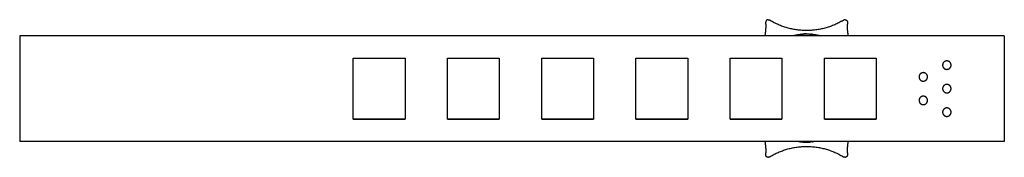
# Model space of a CAD drawing. Header units: millimetres. Extents: x 432 to 641, y 1299 to 1328.
import ezdxf

# ---------------------------------------------------------------- set-up
doc = ezdxf.new("R2010")
doc.units = ezdxf.units.MM
doc.layers.add('Make2D$Visible$Curvas', color=7, linetype='Continuous')

msp = doc.modelspace()

# ---------------------------------------------------------------- linework, layer by layer
at = {"layer": 'Make2D$Visible$Curvas', "color": 7, "lineweight": -3}
for points, weights in [([(590.84, 1327.36), (590.84, 1326.13), (590.64, 1324.92)], [1, 0.978503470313, 0.96390527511]), ([(591.34, 1328.33), (590.84, 1328.33), (590.84, 1327.83)], [1, 0.707106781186, 1]), ([(591.34, 1328.33), (591.47, 1328.33), (591.59, 1328.27)], [1, 0.965925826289, 1]), ([(599.5, 1326.02), (595.48, 1326.02), (592, 1328.03)], [1, 0.965925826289, 1]), ([(607, 1328.03), (603.52, 1326.02), (599.5, 1326.02)], [1, 0.965925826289, 1]), ([(607.66, 1328.33), (607.52, 1328.33), (607.41, 1328.27)], [1, 0.965925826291, 1]), ([(607.66, 1328.33), (608.16, 1328.33), (608.16, 1327.83)], [1, 0.707106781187, 1]), ([(608.36, 1324.92), (608.16, 1326.13), (608.16, 1327.36)], [0.96390527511, 0.978503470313, 1]), ([(596.55, 1324.92), (598, 1325.3), (599.5, 1325.3)], [0.915573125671, 0.94885596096, 1]), ([(599.5, 1325.3), (600.99, 1325.3), (602.44, 1324.92)], [1, 0.948855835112, 0.915572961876]), ([(589.03, 1307.17), (589.03, 1307.17), (589.03, 1307.17)], [0.93320144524, 0.933201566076, 0.933201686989]), ([(590.1, 1307.17), (590.1, 1307.17), (590.1, 1307.17)], [0.859797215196, 0.859796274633, 0.859795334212]), ([(608.89, 1307.17), (608.89, 1307.17), (608.89, 1307.17)], [0.859797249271, 0.859796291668, 0.859795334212]), ([(609.96, 1307.17), (609.96, 1307.17), (609.96, 1307.17)], [0.933201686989, 0.933201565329, 0.933201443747]), ([(590.65, 1302.42), (590.84, 1301.24), (590.84, 1300.04)], [0.9646919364, 0.979079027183, 1]), ([(597.86, 1302.42), (598.67, 1302.3), (599.5, 1302.3)], [0.948113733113, 0.971231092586, 1]), ([(601.13, 1302.42), (600.32, 1302.3), (599.5, 1302.3)], [0.948113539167, 0.971230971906, 1]), ([(608.16, 1300.04), (608.16, 1301.24), (608.35, 1302.42)], [1, 0.979079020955, 0.964691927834]), ([(592, 1299.37), (599.5, 1303.7), (607, 1299.37)], [1, 0.866025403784, 1])]:
    msp.add_rational_spline(points, weights, degree=2, dxfattribs=at)
for points, degree in [([(590.84, 1327.36), (590.84, 1327.83)], 1), ([(592, 1328.03), (591.59, 1328.27)], 1), ([(607, 1328.03), (607.41, 1328.27)], 1), ([(608.16, 1327.83), (608.16, 1327.36)], 1), ([(600.61, 1325.25), (600.55, 1325.25), (600.48, 1325.26), (600.38, 1325.27)], 3), ([(432.47, 1324.93), (432.47, 1324.92)], 1), ([(641.47, 1324.93), (432.47, 1324.93)], 1), ([(432.47, 1324.92), (432.47, 1302.42)], 1), ([(641.47, 1324.92), (432.47, 1324.92)], 1), ([(641.47, 1324.93), (641.47, 1324.92)], 1), ([(641.47, 1324.92), (641.47, 1302.42)], 1), ([(503.27, 1320.17), (514.27, 1320.17)], 1), ([(503.27, 1307.17), (503.27, 1320.17)], 1), ([(514.27, 1320.17), (514.27, 1307.17)], 1), ([(523.27, 1320.17), (534.27, 1320.17)], 1), ([(523.27, 1307.17), (523.27, 1320.17)], 1), ([(534.27, 1320.17), (534.27, 1307.17)], 1), ([(543.27, 1320.17), (554.27, 1320.17)], 1), ([(543.27, 1307.17), (543.27, 1320.17)], 1), ([(554.27, 1320.17), (554.27, 1307.17)], 1), ([(563.27, 1320.17), (574.27, 1320.17)], 1), ([(563.27, 1307.17), (563.27, 1320.17)], 1), ([(574.27, 1320.17), (574.27, 1307.17)], 1), ([(583.27, 1307.17), (583.27, 1320.17)], 1), ([(583.27, 1320.17), (594.27, 1320.17)], 1), ([(594.27, 1320.17), (594.27, 1307.17)], 1), ([(603.27, 1320.17), (614.27, 1320.17)], 1), ([(603.27, 1307.17), (603.27, 1320.17)], 1), ([(614.27, 1320.17), (614.27, 1307.17)], 1), ([(514.27, 1307.17), (503.27, 1307.17)], 1), ([(503.27, 1307.17), (514.27, 1307.17)], 1), ([(534.27, 1307.17), (523.27, 1307.17)], 1), ([(523.27, 1307.17), (534.27, 1307.17)], 1), ([(554.27, 1307.17), (543.27, 1307.17)], 1), ([(543.27, 1307.17), (554.27, 1307.17)], 1), ([(574.27, 1307.17), (563.27, 1307.17)], 1), ([(563.27, 1307.17), (574.27, 1307.17)], 1), ([(594.27, 1307.17), (583.27, 1307.17)], 1), ([(583.27, 1307.17), (594.27, 1307.17)], 1), ([(614.27, 1307.17), (603.27, 1307.17)], 1), ([(603.27, 1307.17), (614.27, 1307.17)], 1), ([(641.47, 1302.42), (432.47, 1302.42)], 1), ([(600.65, 1302.36), (600.59, 1302.35), (600.5, 1302.34), (600.38, 1302.33)], 3), ([(590.84, 1299.57), (590.84, 1300.04)], 1), ([(608.16, 1300.04), (608.16, 1299.57)], 1), ([(591.59, 1299.13), (592, 1299.37)], 1), ([(607, 1299.37), (607.41, 1299.13)], 1)]:
    msp.add_open_spline(points, degree=degree, dxfattribs=at)
for points, knots in [([(598.34, 1325.24), (598.34, 1325.24), (598.34, 1325.24), (598.28, 1325.24), (598.25, 1325.23), (598.25, 1325.23)], [1.4831782, 1.4831782, 1.4831782, 1.4831782, 1.4831791, 1.4831791, 1.9775722, 1.9775722, 1.9775722, 1.9775722]), ([(599.5, 1325.3), (599.33, 1325.3), (599.17, 1325.3), (598.87, 1325.28), (598.73, 1325.28), (598.61, 1325.27)], [0, 0, 0, 0, 0.494393, 0.494393, 0.9887861, 0.9887861, 0.9887861, 0.9887861]), ([(599.53, 1325.3), (599.68, 1325.3), (599.83, 1325.3), (600.13, 1325.28), (600.27, 1325.28), (600.38, 1325.27)], [0.0292878, 0.0292878, 0.0292878, 0.0292878, 0.4938059, 0.4938059, 0.9875393, 0.9875393, 0.9875393, 0.9875393]), ([(600.65, 1325.24), (600.71, 1325.24), (600.75, 1325.23), (600.75, 1325.23), (600.75, 1325.23), (600.75, 1325.23)], [1.4814176, 1.4814176, 1.4814176, 1.4814176, 1.9752235, 1.9752235, 1.975673, 1.975673, 1.975673, 1.975673]), ([(598.25, 1302.37), (598.25, 1302.37), (598.28, 1302.37), (598.34, 1302.36), (598.34, 1302.36), (598.34, 1302.36)], [1.9785076, 1.9785076, 1.9785076, 1.9785076, 2.4719652, 2.4719652, 2.4719685, 2.4719685, 2.4719685, 2.4719685]), ([(598.61, 1302.33), (598.73, 1302.33), (598.87, 1302.32), (599.17, 1302.3), (599.33, 1302.3), (599.5, 1302.3)], [2.9663583, 2.9663583, 2.9663583, 2.9663583, 3.4607513, 3.4607513, 3.9551444, 3.9551444, 3.9551444, 3.9551444]), ([(599.5, 1302.3), (599.66, 1302.3), (599.82, 1302.3), (600.13, 1302.32), (600.27, 1302.33), (600.38, 1302.33), (600.38, 1302.33), (600.38, 1302.33)], [0, 0, 0, 0, 0.4938059, 0.4938059, 0.9876117, 0.9876117, 0.9876191, 0.9876191, 0.9876191, 0.9876191]), ([(600.65, 1302.36), (600.71, 1302.37), (600.75, 1302.37), (600.75, 1302.37), (600.75, 1302.37), (600.75, 1302.37)], [1.4814176, 1.4814176, 1.4814176, 1.4814176, 1.9752235, 1.9752235, 1.9756739, 1.9756739, 1.9756739, 1.9756739])]:
    msp.add_open_spline(points, degree=3, knots=knots, dxfattribs=at)
for points, weights, knots in [([(629.27, 1319.57), (630.17, 1319.57), (630.17, 1318.67), (630.17, 1317.77), (629.27, 1317.77), (628.37, 1317.77), (628.37, 1318.67), (628.37, 1319.57), (629.27, 1319.57)], [1, 0.707106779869, 1, 0.707106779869, 1, 0.707106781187, 1, 0.707106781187, 1], [0, 0, 0, 1.413717, 1.413717, 2.827433, 2.827433, 4.24115, 4.24115, 5.654867, 5.654867, 5.654867]), ([(624.27, 1317.07), (625.17, 1317.07), (625.17, 1316.17), (625.17, 1315.27), (624.27, 1315.27), (623.37, 1315.27), (623.37, 1316.17), (623.37, 1317.07), (624.27, 1317.07)], [1, 0.707106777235, 1, 0.707106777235, 1, 0.707106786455, 1, 0.707106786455, 1], [0, 0, 0, 1.413717, 1.413717, 2.827433, 2.827433, 4.24115, 4.24115, 5.654867, 5.654867, 5.654867]), ([(629.27, 1314.57), (630.17, 1314.57), (630.17, 1313.67), (630.17, 1312.77), (629.27, 1312.77), (628.37, 1312.77), (628.37, 1313.67), (628.37, 1314.57), (629.27, 1314.57)], [1, 0.707106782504, 1, 0.707106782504, 1, 0.707106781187, 1, 0.707106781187, 1], [0, 0, 0, 1.413717, 1.413717, 2.827433, 2.827433, 4.24115, 4.24115, 5.654867, 5.654867, 5.654867]), ([(624.27, 1312.07), (625.17, 1312.07), (625.17, 1311.17), (625.17, 1310.27), (624.27, 1310.27), (623.37, 1310.27), (623.37, 1311.17), (623.37, 1312.07), (624.27, 1312.07)], [1, 0.707106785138, 1, 0.707106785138, 1, 0.707106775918, 1, 0.707106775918, 1], [0, 0, 0, 1.413717, 1.413717, 2.827433, 2.827433, 4.24115, 4.24115, 5.654867, 5.654867, 5.654867]), ([(629.27, 1309.57), (630.17, 1309.57), (630.17, 1308.67), (630.17, 1307.77), (629.27, 1307.77), (628.37, 1307.77), (628.37, 1308.67), (628.37, 1309.57), (629.27, 1309.57)], [1, 0.707106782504, 1, 0.707106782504, 1, 0.707106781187, 1, 0.707106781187, 1], [0, 0, 0, 1.413717, 1.413717, 2.827433, 2.827433, 4.24115, 4.24115, 5.654867, 5.654867, 5.654867]), ([(591.59, 1299.13), (591.34, 1298.99), (591.09, 1299.13), (590.84, 1299.28), (590.84, 1299.57)], [1, 0.866025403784, 1, 0.866025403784, 1], [0, 0, 0, 0.523599, 0.523599, 1.047198, 1.047198, 1.047198]), ([(608.16, 1299.57), (608.16, 1299.28), (607.91, 1299.13), (607.66, 1298.99), (607.41, 1299.13)], [1, 0.866025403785, 1, 0.866025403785, 1], [0, 0, 0, 0.523599, 0.523599, 1.047198, 1.047198, 1.047198])]:
    msp.add_rational_spline(points, weights, degree=2, knots=knots, dxfattribs=at)

doc.saveas('drawing.dxf')
